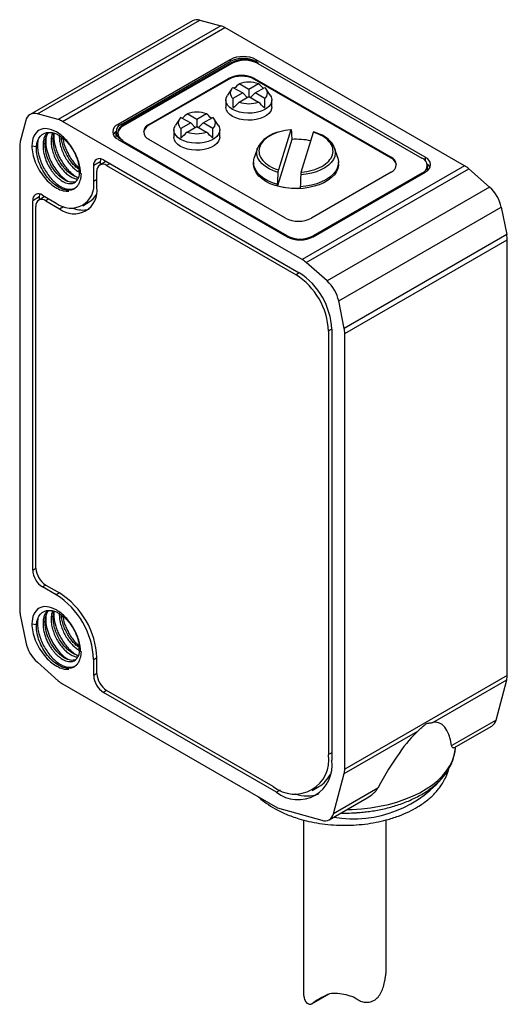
# Model space of a CAD drawing. Header units: millimetres. Extents: x 7 to 546, y 7 to 419.
# Tile 4 of 6: x 231 to 252, y 145 to 188. Entities that reach past the tile are written whole.
import ezdxf

# ---------------------------------------------------------------- set-up
doc = ezdxf.new("R2010")
doc.units = ezdxf.units.MM

msp = doc.modelspace()

# ---------------------------------------------------------------- linework, layer by layer
for p, q in [((238.636, 187.501), (231.565, 183.419)), ((231.885, 183.447), (238.956, 187.529)), ((238.956, 187.529), (239.868, 187.28)), ((239.868, 187.28), (232.797, 183.198)), ((232.977, 183.121), (240.048, 187.203)), ((250.471, 181.186), (240.048, 187.203)), ((240.274, 185.807), (235.395, 182.99)), ((235.537, 182.99), (240.274, 185.725)), ((240.274, 185.807), (240.274, 185.725)), ((248.76, 181.562), (241.406, 185.807)), ((241.406, 185.807), (241.406, 185.725)), ((241.406, 185.725), (241.476, 185.684)), ((240.345, 185.684), (235.607, 182.949)), ((240.345, 185.644), (235.607, 182.909)), ((240.345, 185.644), (240.345, 185.684)), ((241.476, 185.684), (241.476, 185.644)), ((241.476, 185.644), (248.618, 181.521)), ((236.739, 182.99), (240.204, 184.99)), ((240.204, 184.95), (236.739, 182.949)), ((240.204, 184.95), (240.204, 184.99)), ((241.335, 184.99), (247.275, 181.562)), ((241.335, 184.95), (241.335, 184.99)), ((247.275, 181.521), (241.335, 184.95)), ((240.331, 184.525), (240.154, 184.258)), ((240.396, 184.602), (240.819, 184.358)), ((241.087, 184.513), (240.665, 184.757)), ((241.51, 184.757), (241.087, 184.513)), ((241.087, 184.513), (241.087, 184.203)), ((241.356, 184.358), (241.779, 184.602)), ((242.021, 184.258), (241.844, 184.525)), ((240.087, 184.052), (240.087, 183.745)), ((240.819, 184.358), (240.396, 184.114)), ((240.665, 183.959), (241.087, 184.203)), ((240.819, 184.358), (241.015, 184.161)), ((241.087, 184.203), (241.51, 183.959)), ((241.356, 184.358), (241.16, 184.161)), ((241.779, 184.114), (241.356, 184.358)), ((242.087, 183.745), (242.087, 184.052)), ((231.381, 183.156), (231.141, 182.242)), ((232.797, 183.198), (231.885, 183.447)), ((238.068, 183.219), (237.891, 182.952)), ((238.134, 183.295), (238.556, 183.052)), ((238.825, 183.207), (238.402, 183.451)), ((239.247, 183.451), (238.825, 183.207)), ((238.825, 183.207), (238.825, 182.896)), ((239.093, 183.052), (239.516, 183.295)), ((239.758, 182.952), (239.581, 183.219)), ((243.4, 177.104), (232.977, 183.121)), ((235.395, 182.99), (235.395, 182.88)), ((235.607, 182.909), (235.607, 182.949)), ((236.739, 182.99), (236.739, 182.949)), ((237.825, 182.745), (237.825, 182.439)), ((238.556, 183.052), (238.134, 182.808)), ((238.402, 182.653), (238.825, 182.896)), ((238.556, 183.052), (238.752, 182.855)), ((238.825, 182.896), (239.247, 182.653)), ((239.093, 183.052), (238.897, 182.855)), ((239.516, 182.808), (239.093, 183.052)), ((239.825, 182.439), (239.825, 182.745)), ((242.912, 182.749), (242.379, 181.005)), ((232.578, 182.384), (232.485, 182.331)), ((235.302, 182.664), (235.302, 182.419)), ((235.303, 182.401), (235.302, 182.419)), ((235.395, 182.337), (242.749, 178.092)), ((235.607, 182.296), (235.537, 182.337)), ((235.537, 182.255), (235.537, 182.337)), ((235.607, 182.255), (235.607, 182.296)), ((242.678, 178.908), (236.739, 182.337)), ((242.955, 182.334), (242.336, 180.309)), ((242.955, 182.4), (242.955, 182.334)), ((243.364, 180.905), (243.897, 182.648)), ((231.117, 182.047), (231.117, 161.846)), ((231.648, 182.051), (231.849, 182.022)), ((232.132, 182.126), (232.224, 182.18)), ((242.749, 178.133), (235.607, 182.255)), ((241.46, 181.953), (241.322, 181.539)), ((244.955, 181.539), (244.816, 181.953)), ((234.759, 181.439), (243.28, 176.52)), ((247.275, 181.521), (247.275, 181.562)), ((248.76, 181.562), (248.76, 181.41)), ((233.761, 180.844), (233.696, 180.995)), ((234.617, 181.357), (234.335, 181.194)), ((234.335, 180.5), (234.335, 181.194)), ((234.866, 181.377), (234.6, 181.224)), ((234.617, 181.357), (234.617, 181.234)), ((235.042, 181.276), (234.9, 181.194)), ((234.9, 181.194), (243.138, 176.438)), ((241.288, 181.337), (241.288, 181.255)), ((250.471, 181.186), (243.4, 177.104)), ((243.58, 176.973), (250.651, 181.055)), ((244.988, 181.255), (244.988, 181.337)), ((248.852, 180.99), (248.852, 181.194)), ((248.852, 180.99), (248.852, 180.972)), ((250.651, 181.055), (251.563, 180.251)), ((234.476, 180.582), (234.335, 180.5)), ((234.476, 180.255), (234.476, 180.949)), ((247.275, 180.908), (243.81, 178.908)), ((243.881, 178.092), (248.76, 180.908)), ((248.618, 180.868), (243.881, 178.133)), ((248.618, 180.827), (248.618, 180.868)), ((242.336, 180.309), (242.336, 180.375)), ((243.321, 180.274), (243.321, 180.209)), ((251.563, 180.251), (244.492, 176.169)), ((231.966, 179.826), (231.683, 179.663)), ((232.214, 179.846), (231.949, 179.692)), ((231.966, 179.826), (231.966, 179.702)), ((232.107, 179.908), (232.708, 179.561)), ((232.39, 179.744), (232.249, 179.663)), ((231.683, 163.577), (231.683, 179.663)), ((231.824, 163.658), (231.824, 179.418)), ((232.249, 179.663), (232.85, 179.316)), ((232.85, 179.316), (233.022, 179.415)), ((233.858, 179.447), (234.141, 179.61)), ((244.996, 175.297), (252.067, 179.379)), ((252.067, 179.379), (252.307, 178.186)), ((242.749, 178.092), (242.749, 178.133)), ((243.881, 178.092), (243.881, 178.133)), ((252.307, 178.186), (245.236, 174.104)), ((245.259, 173.883), (252.33, 177.965)), ((252.33, 158.988), (252.33, 177.965)), ((244.492, 176.169), (243.58, 176.973)), ((243.28, 176.52), (243.138, 176.438)), ((245.236, 174.104), (244.996, 175.297)), ((244.694, 174.071), (244.552, 173.989)), ((244.552, 173.989), (244.552, 155.535)), ((244.694, 174.071), (244.694, 155.29)), ((245.259, 154.906), (245.259, 173.883)), ((231.683, 163.577), (231.824, 163.658)), ((232.249, 162.924), (232.107, 162.842)), ((232.708, 162.495), (232.107, 162.842)), ((232.249, 162.924), (232.85, 162.577)), ((232.85, 162.577), (232.708, 162.495)), ((231.141, 161.624), (231.381, 160.432)), ((232.132, 161.305), (232.224, 161.358)), ((232.578, 161.562), (232.485, 161.509)), ((231.648, 161.229), (231.849, 161.2)), ((233.761, 160.022), (233.696, 160.173)), ((231.885, 159.56), (232.797, 158.756)), ((234.335, 159.678), (234.476, 159.76)), ((234.335, 158.984), (234.335, 159.678)), ((234.476, 159.066), (234.476, 159.76)), ((234.476, 159.066), (234.335, 158.984)), ((252.33, 158.988), (245.259, 154.906)), ((249.098, 156.939), (252.307, 158.792)), ((251.84, 157.044), (252.307, 158.792)), ((232.977, 158.625), (242.339, 153.22)), ((234.9, 158.331), (234.759, 158.249)), ((242.148, 154.147), (234.9, 158.331)), ((242.29, 153.902), (234.759, 158.249)), ((251.84, 157.044), (249.911, 155.93)), ((245.235, 154.709), (248.444, 156.562)), ((250.01, 155.833), (251.657, 156.783)), ((250.076, 155.832), (250.078, 155.872)), ((244.694, 155.617), (244.552, 155.535)), ((244.769, 152.962), (245.235, 154.709)), ((242.45, 153.994), (242.29, 153.902)), ((243.848, 153.978), (244.131, 154.142)), ((246.698, 154.076), (244.769, 152.962)), ((244.586, 152.701), (246.232, 153.652)), ((242.339, 153.22), (244.26, 152.675)), ((243.459, 152.694), (243.459, 145.225)), ((247.059, 146.127), (247.059, 152.69)), ((243.825, 144.686), (244.58, 145.122)), ((244.31, 144.976), (243.885, 144.73)), ((244.418, 145.038), (244.52, 145.097))]:
    msp.add_line(p, q)
at = {"flags": 128}
for points in [[(242.021, 184.258), (242.061, 184.184), (242.086, 184.078), (242.078, 183.972), (242.036, 183.868), (241.961, 183.771), (241.857, 183.683), (241.726, 183.607), (241.574, 183.547), (241.405, 183.504), (241.226, 183.48), (241.041, 183.475), (240.859, 183.49), (240.684, 183.523), (240.522, 183.575), (240.38, 183.643), (240.262, 183.725), (240.173, 183.818), (240.114, 183.919), (240.089, 184.025), (240.097, 184.131), (240.139, 184.235), (240.154, 184.258)], [(242.087, 183.745), (242.078, 183.666), (242.036, 183.562), (241.961, 183.464), (241.857, 183.377), (241.726, 183.301), (241.574, 183.241), (241.405, 183.198), (241.226, 183.174), (241.041, 183.169), (240.859, 183.183), (240.684, 183.217), (240.522, 183.269), (240.38, 183.337), (240.262, 183.419), (240.173, 183.512), (240.114, 183.613), (240.089, 183.719), (240.087, 183.745)], [(239.758, 182.952), (239.798, 182.878), (239.824, 182.772), (239.815, 182.666), (239.773, 182.562), (239.698, 182.464), (239.594, 182.377), (239.464, 182.301), (239.311, 182.241), (239.143, 182.198), (238.963, 182.174), (238.779, 182.169), (238.596, 182.183), (238.421, 182.217), (238.26, 182.269), (238.118, 182.337), (238, 182.419), (237.91, 182.512), (237.851, 182.613), (237.826, 182.719), (237.834, 182.825), (237.877, 182.929), (237.891, 182.952)], [(239.825, 182.439), (239.815, 182.359), (239.773, 182.256), (239.698, 182.158), (239.594, 182.07), (239.464, 181.995), (239.311, 181.935), (239.143, 181.892), (238.963, 181.867), (238.779, 181.862), (238.596, 181.877), (238.421, 181.911), (238.26, 181.963), (238.118, 182.031), (238, 182.113), (237.91, 182.206), (237.851, 182.307), (237.826, 182.412), (237.825, 182.439)], [(242.362, 180.887), (242.155, 180.959), (241.967, 181.048), (241.804, 181.15), (241.666, 181.265), (241.558, 181.39), (241.482, 181.522), (241.439, 181.66), (241.43, 181.799), (241.455, 181.938), (241.46, 181.953)], [(244.816, 181.953), (244.837, 181.873), (244.846, 181.734), (244.821, 181.595), (244.763, 181.46), (244.671, 181.33), (244.549, 181.21), (244.399, 181.101), (244.224, 181.005), (244.027, 180.924), (243.812, 180.86), (243.584, 180.814), (243.347, 180.787)], [(234.636, 181.489), (234.626, 181.448), (234.617, 181.357)], [(242.336, 180.375), (242.117, 180.446), (241.916, 180.535), (241.739, 180.638), (241.587, 180.755), (241.464, 180.882), (241.373, 181.018), (241.314, 181.16), (241.289, 181.305), (241.299, 181.45), (241.322, 181.539)], [(244.955, 181.539), (244.962, 181.514), (244.987, 181.369), (244.978, 181.224), (244.934, 181.08), (244.857, 180.942), (244.747, 180.81), (244.608, 180.689), (244.442, 180.579), (244.251, 180.484), (244.039, 180.404), (243.811, 180.342), (243.57, 180.299), (243.321, 180.274)], [(244.988, 181.255), (244.987, 181.219), (244.961, 181.074), (244.901, 180.932), (244.809, 180.797), (244.685, 180.67), (244.532, 180.553), (244.354, 180.45), (244.153, 180.362), (243.933, 180.291), (243.698, 180.237), (243.452, 180.203), (243.201, 180.188), (242.949, 180.193), (242.7, 180.218), (242.459, 180.262), (242.231, 180.324), (242.02, 180.404), (241.83, 180.5), (241.664, 180.61), (241.526, 180.732), (241.417, 180.864), (241.341, 181.002), (241.298, 181.146), (241.288, 181.255)], [(231.984, 179.958), (231.974, 179.917), (231.966, 179.826)], [(245.355, 153.145), (245.579, 153.151), (245.984, 153.176), (246.384, 153.222), (246.776, 153.286), (247.157, 153.37), (247.525, 153.471), (247.876, 153.591), (248.209, 153.727), (248.52, 153.878), (248.808, 154.045), (249.071, 154.224), (249.307, 154.416), (249.513, 154.619), (249.69, 154.831), (249.834, 155.051), (249.946, 155.278), (250.024, 155.509), (250.068, 155.742), (250.076, 155.832)]]:
    msp.add_lwpolyline(points, dxfattribs=at)
for centre, radius, start, end in [((238.828, 187.136), 0.413, 72.0774, 117.7765), ((239.659, 186.542), 0.768, 59.5092, 74.1814), ((240.84, 184.715), 1.23, 62.6097, 117.3903), ((240.84, 184.633), 1.23, 62.6097, 117.3903), ((240.911, 184.593), 1.23, 62.6097, 117.3903), ((240.911, 184.552), 1.23, 62.6097, 117.3903), ((240.769, 183.899), 1.23, 62.6097, 117.3903), ((240.769, 183.858), 1.23, 62.6097, 117.3903), ((240.594, 184.358), 0.314, 128.9933, 231.0067), ((241.087, 183.503), 1.323, 71.3858, 108.6142), ((241.581, 184.358), 0.314, 308.9933, 51.0067), ((241.087, 185.213), 1.323, 251.3858, 288.6142), ((231.758, 183.085), 0.384, 70.7392, 169.2715), ((232.588, 182.459), 0.768, 59.5092, 74.1814), ((238.331, 183.052), 0.314, 128.9933, 231.0067), ((238.825, 182.196), 1.323, 71.3858, 108.6142), ((239.318, 183.052), 0.314, 308.9933, 51.0067), ((235.519, 182.664), 0.349, 110.7834, 249.2166), ((235.661, 182.664), 0.349, 110.7834, 249.2166), ((235.779, 182.536), 0.411, 114.703, 170.6238), ((235.731, 182.623), 0.349, 110.7834, 249.2166), ((236.91, 182.576), 0.411, 114.703, 170.6238), ((236.863, 182.664), 0.349, 110.7834, 249.2166), ((235.578, 182.343), 0.437, 129.1253, 152.958), ((238.825, 183.907), 1.323, 251.3858, 288.6142), ((242.672, 181.318), 1.369, 99.8574, 152.343), ((243.139, 179.215), 3.125, 78.1186, 93.3707), ((231.885, 182.054), 0.768, 165.8238, 180.4933), ((244.081, 181.695), 0.779, 19.3562, 45.9888), ((234.593, 181.236), 0.262, 50.7967, 189.214), ((247.151, 181.235), 0.349, 290.7834, 69.2166), ((247.103, 181.148), 0.411, 9.3762, 65.297), ((248.494, 181.194), 0.349, 290.7834, 69.2166), ((248.636, 181.235), 0.349, 290.7834, 69.2166), ((234.735, 180.991), 0.262, 50.7967, 189.214), ((248.573, 180.912), 0.441, 27.1114, 51.9518), ((249.902, 180.215), 1.126, 48.3062, 59.6662), ((233.34, 180.345), 1.007, 231.1474, 8.8634), ((233.481, 180.1), 1.007, 231.1471, 8.8636), ((243.135, 183.267), 3.064, 254.8912, 273.4844), ((250.463, 179.034), 1.641, 12.1276, 47.8724), ((231.942, 179.705), 0.262, 50.7967, 189.214), ((232.083, 179.46), 0.262, 50.7967, 189.214), ((233.709, 180.336), 0.845, 300.7274, 331.0445), ((233.84, 180.338), 1.079, 247.6769, 285.7298), ((243.244, 180), 1.23, 242.6097, 297.3903), ((243.315, 179.224), 1.23, 242.6097, 297.3903), ((243.315, 179.184), 1.23, 242.6097, 297.3903), ((251.205, 177.958), 1.126, 0.3364, 11.6948), ((242.831, 176.132), 1.126, 48.3062, 59.6662), ((241.482, 173.849), 3.074, 2.6055, 57.3945), ((241.623, 173.931), 3.074, 2.6055, 57.3945), ((243.392, 174.952), 1.641, 12.1276, 47.8724), ((244.134, 173.876), 1.126, 0.3364, 11.6948), ((232.604, 163.619), 0.922, 182.6055, 237.3945), ((232.746, 163.7), 0.922, 182.6055, 237.3945), ((230.955, 159.605), 3.525, 2.5202, 57.4798), ((230.813, 159.523), 3.525, 2.5201, 57.4799), ((232.243, 161.852), 1.126, 180.3364, 191.6948), ((232.985, 160.777), 1.641, 192.1276, 227.8724), ((233.545, 159.596), 1.126, 228.3062, 239.6662), ((235.256, 159.026), 0.922, 182.6055, 237.3945), ((235.397, 159.108), 0.922, 182.6055, 237.3945), ((251.565, 158.982), 0.766, 345.616, 0.5075), ((251.437, 157.132), 0.412, 302.158, 347.6942), ((243.082, 155.305), 1.488, 231.1301, 8.8806), ((243.223, 155.06), 1.488, 231.1301, 8.8806), ((244.494, 154.9), 0.766, 345.616, 0.5075), ((243.473, 155.238), 1.279, 300.9874, 334.9765), ((245.626, 157.862), 5.121, 260.4585, 322.6869), ((243.618, 155.232), 1.496, 250.4504, 289.8299), ((244.392, 153.036), 0.384, 249.9239, 348.8894)]:
    msp.add_arc(centre, radius, start, end)
for centre, major_axis, ratio, start_param, end_param in [((238.392, 177.126), (3.015, 7.934), 0.195473, 0.361135, 0.437856), ((243.783, 177.126), (-3.015, 7.934), 0.195473, 5.84533, 5.92205), ((243.783, 177.126), (-3.015, 7.934), 0.195473, 0.424344, 0.526538), ((238.392, 177.126), (3.015, 7.934), 0.195473, 5.756647, 5.858842), ((238.392, 180.238), (3.347, 4.436), 0.122818, 0.674801, 0.776996), ((243.783, 180.238), (-3.347, 4.436), 0.122818, 5.50619, 5.608384), ((236.129, 175.82), (3.015, 7.934), 0.195473, 0.361135, 0.436554), ((241.52, 175.82), (-3.015, 7.934), 0.195473, 5.84533, 5.92205), ((241.52, 175.82), (-3.015, 7.934), 0.195473, 0.424344, 0.526538), ((236.129, 175.82), (3.015, 7.934), 0.195473, 5.756647, 5.858842), ((236.129, 178.932), (3.347, 4.436), 0.122818, 0.674801, 0.776996), ((241.52, 178.932), (-3.347, 4.436), 0.122818, 5.50619, 5.608384), ((245.798, 145.62), (3.545, 11.306), 0.19853, 5.918287, 6.384533), ((245.798, 145.62), (3.545, 11.306), 0.19853, 0.323998, 0.790244)]:
    msp.add_ellipse(centre, major_axis=major_axis, ratio=ratio, start_param=start_param, end_param=end_param)
for points, knots in [([(233.765, 180.835), (233.765, 180.993), (233.738, 181.168), (233.633, 181.523), (233.555, 181.702), (233.36, 182.04), (233.243, 182.198), (232.988, 182.468), (232.849, 182.58), (232.573, 182.74), (232.434, 182.788), (232.177, 182.814), (232.06, 182.792), (231.863, 182.68), (231.784, 182.59), (231.676, 182.355), (231.648, 182.211), (231.648, 182.051)], [0, 0, 0, 0, 0.125, 0.125, 0.25, 0.25, 0.375, 0.375, 0.5, 0.5, 0.625, 0.625, 0.75, 0.75, 0.875, 0.875, 1, 1, 1, 1]), ([(242.912, 182.749), (242.575, 182.721), (242.262, 182.633), (241.773, 182.36), (241.609, 182.182), (241.491, 181.795), (241.539, 181.596), (241.837, 181.243), (242.079, 181.098), (242.379, 181.005)], [0, 0, 0, 0, 0.25, 0.25, 0.5, 0.5, 0.75, 0.75, 1, 1, 1, 1]), ([(242.912, 182.749), (242.914, 182.756), (242.916, 182.761), (242.918, 182.764), (242.92, 182.767), (242.922, 182.769), (242.924, 182.768), (242.925, 182.767), (242.927, 182.764), (242.928, 182.759), (242.928, 182.756), (242.929, 182.751), (242.929, 182.746)], [0, 0, 0, 0, 0.0000365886, 0.0000365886, 0.0000365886, 0.000073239, 0.000073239, 0.000073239, 0.0001088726, 0.0001088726, 0.0001088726, 0.0001340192, 0.0001340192, 0.0001340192, 0.0001340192]), ([(231.849, 182.022), (231.863, 182.212), (231.921, 182.37), (232.11, 182.584), (232.24, 182.64), (232.386, 182.64)], [0, 0, 0, 0, 0.5, 0.5, 1, 1, 1, 1]), ([(231.909, 182.293), (231.902, 182.244), (231.883, 182.12), (231.898, 181.894), (231.947, 181.629), (232.035, 181.361), (232.154, 181.099), (232.302, 180.854), (232.472, 180.635), (232.656, 180.45), (232.811, 180.333), (232.929, 180.264), (233.008, 180.226), (233.126, 180.181), (233.27, 180.154), (233.419, 180.17), (233.521, 180.213), (233.584, 180.255), (233.61, 180.284), (233.618, 180.293)], [0, 0, 0, 0, 0.048436, 0.123133, 0.197824, 0.27252, 0.347213, 0.421906, 0.496601, 0.571293, 0.64599, 0.678518, 0.709668, 0.73944, 0.820321, 0.888821, 0.944921, 0.982309, 1, 1, 1, 1]), ([(232.313, 182.625), (232.28, 182.583), (232.215, 182.497), (232.153, 182.327), (232.139, 182.193), (232.132, 182.126)], [0, 0, 0, 0, 0.3309277, 0.6654638, 1, 1, 1, 1]), ([(232.224, 182.18), (232.231, 182.247), (232.246, 182.38), (232.3, 182.535), (232.355, 182.608), (232.378, 182.638)], [0, 0, 0, 0, 0.371242, 0.742484, 1, 1, 1, 1]), ([(232.252, 182.373), (232.25, 182.28), (232.245, 182.077), (232.325, 181.736), (232.458, 181.395), (232.632, 181.089), (232.827, 180.836), (233.023, 180.639), (233.152, 180.553), (233.211, 180.514)], [0, 0, 0, 0, 0.140831, 0.305312, 0.462161, 0.611413, 0.753038, 0.887037, 1, 1, 1, 1]), ([(232.386, 182.64), (232.41, 182.641), (232.456, 182.642), (232.529, 182.632), (232.601, 182.615), (232.673, 182.59), (232.744, 182.559), (232.902, 182.475), (233.114, 182.306), (233.317, 182.059), (233.44, 181.866), (233.527, 181.705), (233.601, 181.533), (233.659, 181.354), (233.7, 181.171), (233.707, 181.056), (233.71, 180.997)], [0, 0, 0, 0, 0.043524, 0.085902, 0.127134, 0.16722, 0.20616, 0.243954, 0.425304, 0.550569, 0.619315, 0.689378, 0.762478, 0.838615, 0.917789, 1, 1, 1, 1]), ([(232.547, 182.62), (232.535, 182.59), (232.5, 182.505), (232.491, 182.399), (232.485, 182.331)], [0, 0, 0, 0, 0.3571708, 1, 1, 1, 1]), ([(232.485, 182.331), (232.485, 182.26), (232.484, 182.118), (232.526, 181.889), (232.596, 181.658), (232.696, 181.432), (232.82, 181.22), (232.963, 181.029), (233.118, 180.868), (233.281, 180.742), (233.443, 180.657), (233.569, 180.615), (233.633, 180.618), (233.651, 180.618)], [0, 0, 0, 0, 0.096346, 0.192692, 0.289037, 0.385383, 0.481729, 0.578075, 0.674421, 0.770767, 0.867112, 0.963458, 1, 1, 1, 1]), ([(233.681, 180.674), (233.632, 180.685), (233.533, 180.708), (233.373, 180.796), (233.211, 180.921), (233.055, 181.083), (232.912, 181.273), (232.788, 181.485), (232.689, 181.711), (232.618, 181.942), (232.576, 182.171), (232.577, 182.313), (232.578, 182.384)], [0, 0, 0, 0, 0.0949342, 0.195497, 0.2960599, 0.3966228, 0.4971857, 0.5977485, 0.6983114, 0.7988743, 0.8994371, 1, 1, 1, 1]), ([(232.578, 182.384), (232.582, 182.453), (232.587, 182.533), (232.612, 182.598), (232.615, 182.607)], [0, 0, 0, 0, 0.862206, 1, 1, 1, 1]), ([(232.608, 182.586), (232.604, 182.505), (232.594, 182.307), (232.66, 182.013), (232.753, 181.747), (232.845, 181.544), (232.956, 181.348), (233.085, 181.161), (233.228, 180.991), (233.384, 180.844), (233.511, 180.744), (233.584, 180.706), (233.603, 180.696)], [0, 0, 0, 0, 0.119936, 0.294224, 0.384388, 0.476397, 0.570262, 0.665992, 0.763559, 0.862997, 0.964282, 1, 1, 1, 1]), ([(232.839, 182.535), (232.839, 182.464), (232.838, 182.322), (232.879, 182.093), (232.95, 181.862), (233.05, 181.636), (233.173, 181.424), (233.316, 181.233), (233.472, 181.074), (233.609, 180.963), (233.69, 180.922), (233.718, 180.908)], [0, 0, 0, 0, 0.117384, 0.234769, 0.352153, 0.469538, 0.586922, 0.704306, 0.821691, 0.939075, 1, 1, 1, 1]), ([(233.692, 181.033), (233.65, 181.064), (233.553, 181.135), (233.408, 181.288), (233.266, 181.477), (233.142, 181.689), (233.042, 181.915), (232.973, 182.146), (232.937, 182.321), (232.936, 182.412), (232.935, 182.432)], [0, 0, 0, 0, 0.111226, 0.252867, 0.394508, 0.536149, 0.67779, 0.819431, 0.961072, 1, 1, 1, 1]), ([(232.985, 182.395), (233.008, 182.284), (233.045, 182.106), (233.145, 181.861), (233.243, 181.664), (233.36, 181.474), (233.492, 181.299), (233.602, 181.173), (233.669, 181.116), (233.685, 181.102)], [0, 0, 0, 0, 0.231494, 0.370325, 0.511975, 0.656398, 0.803631, 0.953666, 1, 1, 1, 1]), ([(243.364, 180.905), (243.701, 180.933), (244.014, 181.021), (244.503, 181.294), (244.667, 181.472), (244.785, 181.859), (244.737, 182.058), (244.439, 182.411), (244.197, 182.556), (243.897, 182.648)], [0, 0, 0, 0, 0.25, 0.25, 0.5, 0.5, 0.75, 0.75, 1, 1, 1, 1]), ([(243.91, 182.664), (243.909, 182.666), (243.907, 182.67), (243.903, 182.665), (243.899, 182.654), (243.897, 182.648)], [0, 0, 0, 0, 0.223943, 0.615446, 1, 1, 1, 1]), ([(244.669, 182.205), (244.612, 182.267), (244.491, 182.398), (244.227, 182.557), (244.01, 182.631), (243.907, 182.665)], [0, 0, 0, 0, 0.319417, 0.677787, 1, 1, 1, 1]), ([(231.648, 182.051), (231.648, 181.835), (231.7, 181.59), (231.89, 181.11), (232.028, 180.874), (232.354, 180.476), (232.542, 180.314), (232.915, 180.108), (233.1, 180.064), (233.259, 180.084)], [0, 0, 0, 0, 0.25, 0.25, 0.5, 0.5, 0.75, 0.75, 1, 1, 1, 1]), ([(233.26, 180.114), (233.105, 180.109), (232.928, 180.168), (232.581, 180.392), (232.412, 180.558), (232.128, 180.947), (232.013, 181.171), (231.867, 181.614), (231.836, 181.834), (231.849, 182.022)], [0, 0, 0, 0, 0.25, 0.25, 0.5, 0.5, 0.75, 0.75, 1, 1, 1, 1]), ([(232.132, 182.126), (232.131, 182.093), (232.129, 182.028), (232.135, 181.926), (232.148, 181.825), (232.167, 181.725), (232.191, 181.626), (232.22, 181.53), (232.253, 181.437), (232.29, 181.348), (232.329, 181.262), (232.371, 181.181), (232.415, 181.105), (232.459, 181.033), (232.505, 180.966), (232.551, 180.904), (232.596, 180.847), (232.642, 180.794), (232.686, 180.746), (232.73, 180.703), (232.772, 180.664), (232.813, 180.628), (232.853, 180.597), (232.891, 180.569), (232.999, 180.495), (233.185, 180.409), (233.457, 180.398), (233.641, 180.544), (233.71, 180.754), (233.727, 180.891), (233.725, 180.965), (233.725, 181)], [0, 0, 0, 0, 0.029688, 0.05866, 0.086915, 0.114447, 0.141258, 0.167353, 0.192731, 0.21739, 0.241327, 0.264543, 0.287041, 0.308822, 0.329884, 0.350226, 0.369847, 0.388746, 0.406927, 0.424389, 0.441133, 0.457158, 0.472463, 0.487046, 0.500909, 0.598279, 0.700481, 0.849397, 0.924404, 0.964914, 1, 1, 1, 1]), ([(233.544, 180.488), (233.476, 180.474), (233.334, 180.444), (233.069, 180.55), (232.798, 180.761), (232.55, 181.066), (232.357, 181.43), (232.233, 181.82), (232.227, 182.06), (232.224, 182.18)], [0, 0, 0, 0, 0.13581, 0.279841, 0.423873, 0.567905, 0.711937, 0.855968, 1, 1, 1, 1]), ([(244.816, 181.954), (244.787, 182.033), (244.756, 182.122), (244.677, 182.197), (244.669, 182.205)], [0, 0, 0, 0, 0.898535, 1, 1, 1, 1]), ([(242.362, 180.887), (242.362, 180.898), (242.363, 180.909), (242.364, 180.92), (242.365, 180.931), (242.367, 180.942), (242.368, 180.953), (242.37, 180.963), (242.372, 180.973), (242.374, 180.982), (242.376, 180.991), (242.378, 180.999), (242.379, 181.005)], [0, 0, 0, 0, 0.0000332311, 0.0000332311, 0.0000332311, 0.0000663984, 0.0000663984, 0.0000663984, 0.0001005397, 0.0001005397, 0.0001005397, 0.0001340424, 0.0001340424, 0.0001340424, 0.0001340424]), ([(233.787, 180.845), (233.786, 180.83), (233.786, 180.801), (233.78, 180.745), (233.767, 180.653), (233.741, 180.546), (233.698, 180.422), (233.636, 180.311), (233.548, 180.217), (233.453, 180.157), (233.357, 180.123), (233.291, 180.117), (233.26, 180.114)], [0, 0, 0, 0, 0.03269, 0.063861, 0.127234, 0.252929, 0.350796, 0.503376, 0.648832, 0.780013, 0.897039, 1, 1, 1, 1]), ([(243.364, 180.905), (243.362, 180.898), (243.36, 180.89), (243.358, 180.88), (243.356, 180.87), (243.354, 180.859), (243.352, 180.847), (243.351, 180.836), (243.349, 180.824), (243.348, 180.812), (243.348, 180.803), (243.347, 180.795), (243.347, 180.787)], [0, 0, 0, 0, 0.0000365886, 0.0000365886, 0.0000365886, 0.000073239, 0.000073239, 0.000073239, 0.0001088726, 0.0001088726, 0.0001088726, 0.0001340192, 0.0001340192, 0.0001340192, 0.0001340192]), ([(233.765, 160.013), (233.765, 160.172), (233.738, 160.346), (233.633, 160.701), (233.555, 160.881), (233.36, 161.219), (233.243, 161.377), (232.988, 161.646), (232.849, 161.758), (232.573, 161.918), (232.434, 161.967), (232.177, 161.993), (232.06, 161.97), (231.863, 161.858), (231.784, 161.768), (231.676, 161.534), (231.648, 161.39), (231.648, 161.229)], [0, 0, 0, 0, 0.125, 0.125, 0.25, 0.25, 0.375, 0.375, 0.5, 0.5, 0.625, 0.625, 0.75, 0.75, 0.875, 0.875, 1, 1, 1, 1]), ([(231.849, 161.2), (231.863, 161.39), (231.921, 161.548), (232.11, 161.762), (232.24, 161.818), (232.386, 161.818)], [0, 0, 0, 0, 0.5, 0.5, 1, 1, 1, 1]), ([(232.313, 161.803), (232.28, 161.761), (232.215, 161.676), (232.153, 161.505), (232.139, 161.372), (232.132, 161.305)], [0, 0, 0, 0, 0.330928, 0.665464, 1, 1, 1, 1]), ([(232.224, 161.358), (232.231, 161.425), (232.246, 161.558), (232.3, 161.713), (232.355, 161.787), (232.378, 161.817)], [0, 0, 0, 0, 0.371242, 0.742484, 1, 1, 1, 1]), ([(232.386, 161.818), (232.41, 161.819), (232.456, 161.82), (232.529, 161.81), (232.601, 161.793), (232.673, 161.768), (232.744, 161.737), (232.902, 161.653), (233.114, 161.484), (233.317, 161.237), (233.44, 161.044), (233.527, 160.883), (233.601, 160.711), (233.659, 160.532), (233.7, 160.349), (233.707, 160.234), (233.71, 160.175)], [0, 0, 0, 0, 0.043524, 0.085902, 0.127134, 0.16722, 0.20616, 0.243954, 0.425304, 0.550569, 0.619315, 0.689378, 0.762478, 0.838615, 0.917789, 1, 1, 1, 1]), ([(232.547, 161.798), (232.535, 161.768), (232.5, 161.683), (232.491, 161.577), (232.485, 161.509)], [0, 0, 0, 0, 0.357171, 1, 1, 1, 1]), ([(232.578, 161.562), (232.582, 161.631), (232.587, 161.711), (232.612, 161.776), (232.615, 161.785)], [0, 0, 0, 0, 0.8622062, 1, 1, 1, 1]), ([(232.608, 161.764), (232.604, 161.683), (232.594, 161.485), (232.66, 161.191), (232.753, 160.925), (232.845, 160.723), (232.956, 160.526), (233.085, 160.34), (233.228, 160.169), (233.384, 160.022), (233.511, 159.922), (233.584, 159.884), (233.603, 159.874)], [0, 0, 0, 0, 0.1199358, 0.2942235, 0.3843885, 0.4763971, 0.5702617, 0.665992, 0.7635594, 0.8629973, 0.964282, 1, 1, 1, 1]), ([(232.839, 161.713), (232.839, 161.642), (232.838, 161.5), (232.879, 161.271), (232.95, 161.04), (233.05, 160.814), (233.173, 160.602), (233.316, 160.411), (233.472, 160.252), (233.609, 160.141), (233.69, 160.1), (233.718, 160.086)], [0, 0, 0, 0, 0.117384, 0.234769, 0.352153, 0.469538, 0.586922, 0.704306, 0.821691, 0.939075, 1, 1, 1, 1]), ([(231.909, 161.471), (231.902, 161.422), (231.883, 161.299), (231.898, 161.072), (231.947, 160.808), (232.035, 160.539), (232.154, 160.277), (232.302, 160.032), (232.472, 159.813), (232.656, 159.628), (232.811, 159.511), (232.929, 159.442), (233.008, 159.404), (233.126, 159.36), (233.27, 159.332), (233.419, 159.348), (233.521, 159.391), (233.584, 159.434), (233.61, 159.462), (233.618, 159.471)], [0, 0, 0, 0, 0.0484362, 0.1231328, 0.1978245, 0.2725195, 0.3472129, 0.4219063, 0.4966013, 0.571293, 0.6459895, 0.6785178, 0.7096681, 0.7394398, 0.8203215, 0.8888214, 0.9449215, 0.9823087, 1, 1, 1, 1]), ([(232.132, 161.305), (232.131, 161.272), (232.129, 161.206), (232.135, 161.105), (232.148, 161.003), (232.167, 160.903), (232.191, 160.804), (232.22, 160.708), (232.253, 160.615), (232.29, 160.526), (232.329, 160.44), (232.371, 160.359), (232.415, 160.283), (232.459, 160.211), (232.505, 160.144), (232.551, 160.082), (232.596, 160.025), (232.642, 159.973), (232.686, 159.925), (232.73, 159.881), (232.772, 159.842), (232.813, 159.807), (232.853, 159.775), (232.891, 159.747), (232.999, 159.673), (233.185, 159.587), (233.457, 159.576), (233.641, 159.722), (233.71, 159.932), (233.727, 160.069), (233.725, 160.144), (233.725, 160.178)], [0, 0, 0, 0, 0.029688, 0.05866, 0.086915, 0.114447, 0.141258, 0.167353, 0.192731, 0.21739, 0.241327, 0.264543, 0.287041, 0.308822, 0.329884, 0.350226, 0.369847, 0.388746, 0.406927, 0.424389, 0.441133, 0.457158, 0.472463, 0.487046, 0.500909, 0.598279, 0.700481, 0.849397, 0.924404, 0.964914, 1, 1, 1, 1]), ([(233.544, 159.666), (233.476, 159.652), (233.334, 159.622), (233.069, 159.728), (232.798, 159.939), (232.55, 160.244), (232.357, 160.608), (232.233, 160.999), (232.227, 161.238), (232.224, 161.358)], [0, 0, 0, 0, 0.13581, 0.279841, 0.423873, 0.567905, 0.711937, 0.855968, 1, 1, 1, 1]), ([(232.252, 161.551), (232.25, 161.458), (232.245, 161.255), (232.325, 160.914), (232.458, 160.573), (232.632, 160.268), (232.827, 160.014), (233.023, 159.817), (233.152, 159.731), (233.211, 159.692)], [0, 0, 0, 0, 0.140831, 0.305312, 0.462161, 0.611413, 0.753038, 0.887037, 1, 1, 1, 1]), ([(232.485, 161.509), (232.485, 161.438), (232.484, 161.296), (232.526, 161.067), (232.596, 160.836), (232.696, 160.61), (232.82, 160.398), (232.963, 160.208), (233.118, 160.047), (233.281, 159.92), (233.443, 159.835), (233.569, 159.793), (233.633, 159.796), (233.651, 159.796)], [0, 0, 0, 0, 0.096346, 0.192692, 0.289037, 0.385383, 0.481729, 0.578075, 0.674421, 0.770767, 0.867112, 0.963458, 1, 1, 1, 1]), ([(233.681, 159.852), (233.632, 159.863), (233.533, 159.886), (233.373, 159.974), (233.211, 160.1), (233.055, 160.261), (232.912, 160.451), (232.788, 160.663), (232.689, 160.889), (232.618, 161.12), (232.576, 161.35), (232.577, 161.491), (232.578, 161.562)], [0, 0, 0, 0, 0.094934, 0.195497, 0.29606, 0.396623, 0.497186, 0.597749, 0.698311, 0.798874, 0.899437, 1, 1, 1, 1]), ([(233.692, 160.211), (233.65, 160.242), (233.553, 160.313), (233.408, 160.466), (233.266, 160.655), (233.142, 160.867), (233.042, 161.093), (232.973, 161.324), (232.937, 161.499), (232.936, 161.59), (232.935, 161.61)], [0, 0, 0, 0, 0.111226, 0.252867, 0.394508, 0.536149, 0.67779, 0.819431, 0.961072, 1, 1, 1, 1]), ([(232.985, 161.573), (233.008, 161.462), (233.045, 161.284), (233.145, 161.039), (233.243, 160.843), (233.36, 160.653), (233.492, 160.477), (233.602, 160.351), (233.669, 160.294), (233.685, 160.28)], [0, 0, 0, 0, 0.231494, 0.370325, 0.511975, 0.656398, 0.803631, 0.953666, 1, 1, 1, 1]), ([(231.648, 161.229), (231.648, 161.013), (231.7, 160.768), (231.89, 160.288), (232.028, 160.052), (232.354, 159.654), (232.542, 159.493), (232.915, 159.286), (233.1, 159.242), (233.259, 159.262)], [0, 0, 0, 0, 0.25, 0.25, 0.5, 0.5, 0.75, 0.75, 1, 1, 1, 1]), ([(233.26, 159.293), (233.105, 159.287), (232.928, 159.346), (232.581, 159.57), (232.412, 159.736), (232.128, 160.125), (232.013, 160.349), (231.867, 160.793), (231.836, 161.012), (231.849, 161.2)], [0, 0, 0, 0, 0.25, 0.25, 0.5, 0.5, 0.75, 0.75, 1, 1, 1, 1]), ([(233.787, 160.023), (233.786, 160.008), (233.786, 159.98), (233.78, 159.923), (233.767, 159.832), (233.741, 159.724), (233.698, 159.601), (233.636, 159.489), (233.548, 159.396), (233.453, 159.335), (233.357, 159.302), (233.291, 159.295), (233.26, 159.293)], [0, 0, 0, 0, 0.03269, 0.063861, 0.127234, 0.252929, 0.350796, 0.503376, 0.648832, 0.780013, 0.897039, 1, 1, 1, 1]), ([(248.444, 156.562), (248.503, 156.615), (248.561, 156.669), (248.648, 156.75), (248.676, 156.777), (248.733, 156.829), (248.762, 156.854), (248.821, 156.888), (248.848, 156.896), (248.901, 156.908), (248.927, 156.912), (249.002, 156.924), (249.051, 156.931), (249.098, 156.939)], [0, 0, 0, 0, 0.25, 0.25, 0.375, 0.375, 0.5, 0.5, 0.625, 0.625, 0.75, 0.75, 1, 1, 1, 1]), ([(245.094, 152.995), (245.149, 152.993), (245.334, 152.988), (245.572, 152.996), (245.84, 153.011), (246.068, 153.031), (246.337, 153.063), (246.616, 153.106), (246.902, 153.162), (247.191, 153.231), (247.477, 153.313), (247.758, 153.408), (248.032, 153.515), (248.296, 153.635), (248.548, 153.768), (248.786, 153.912), (249.009, 154.068), (249.215, 154.235), (249.402, 154.412), (249.57, 154.599), (249.716, 154.796), (249.84, 155.001), (249.94, 155.215), (250.014, 155.436), (250.061, 155.645), (250.07, 155.781), (250.074, 155.841)], [0, 0, 0, 0, 0.0221944, 0.0745516, 0.0957841, 0.1309747, 0.1674232, 0.2064279, 0.247021, 0.2888164, 0.3315096, 0.3748895, 0.4188051, 0.4631472, 0.5078358, 0.5528112, 0.5980267, 0.6434257, 0.6889644, 0.7345999, 0.7802953, 0.8260325, 0.8718317, 0.9177732, 0.9640145, 1, 1, 1, 1]), ([(250.007, 155.837), (249.99, 155.83), (249.964, 155.82), (249.928, 155.861), (249.917, 155.907), (249.911, 155.93)], [0, 0, 0, 0, 0.501738, 0.751435, 1, 1, 1, 1]), ([(241.49, 153.71), (241.505, 153.695), (241.61, 153.589), (241.852, 153.408), (242.236, 153.162), (242.708, 152.934), (243.206, 152.754), (243.7, 152.624), (244.166, 152.537), (244.648, 152.48), (245.141, 152.456), (245.64, 152.464), (246.137, 152.507), (246.616, 152.582), (247.107, 152.695), (247.587, 152.847), (248.04, 153.04), (248.393, 153.23), (248.663, 153.407), (248.867, 153.562), (249.051, 153.723), (249.209, 153.883), (249.352, 154.053), (249.484, 154.233), (249.617, 154.459), (249.724, 154.688), (249.764, 154.847), (249.78, 154.909)], [0, 0, 0, 0, 0.00738, 0.052379, 0.102936, 0.159029, 0.218873, 0.264133, 0.309697, 0.355603, 0.401894, 0.44861, 0.495796, 0.542759, 0.587353, 0.642913, 0.694059, 0.740799, 0.772818, 0.801897, 0.828048, 0.857073, 0.88048, 0.907229, 0.938896, 0.976274, 1, 1, 1, 1]), ([(246.23, 153.656), (246.323, 153.713), (246.462, 153.798), (246.615, 153.948), (246.67, 154.033), (246.698, 154.076)], [0, 0, 0, 0, 0.501753, 0.746779, 1, 1, 1, 1]), ([(247.003, 145.697), (247.015, 145.761), (247.041, 145.891), (247.062, 146.04), (247.056, 146.109), (247.054, 146.127)], [0, 0, 0, 0, 0.421226, 0.854682, 1, 1, 1, 1]), ([(245.708, 144.95), (245.766, 144.901), (245.829, 144.859), (245.962, 144.793), (246.033, 144.769), (246.177, 144.745), (246.252, 144.744), (246.396, 144.769), (246.465, 144.794), (246.662, 144.907), (246.77, 145.032), (246.925, 145.336), (246.973, 145.514), (247.003, 145.697)], [0, 0, 0, 0, 0.125, 0.125, 0.25, 0.25, 0.375, 0.375, 0.5, 0.5, 0.75, 0.75, 1, 1, 1, 1]), ([(243.46, 145.225), (243.461, 145.173), (243.464, 145.066), (243.499, 144.894), (243.577, 144.731), (243.71, 144.65), (243.82, 144.674), (243.871, 144.718), (243.885, 144.73)], [0, 0, 0, 0, 0.134994, 0.277155, 0.501318, 0.72667, 0.925419, 1, 1, 1, 1]), ([(244.418, 145.038), (244.484, 145.098), (244.577, 145.133), (244.795, 145.159), (244.918, 145.152), (245.158, 145.118), (245.279, 145.092), (245.504, 145.029), (245.611, 144.993), (245.708, 144.95)], [0, 0, 0, 0, 0.25, 0.25, 0.5, 0.5, 0.75, 0.75, 1, 1, 1, 1])]:
    msp.add_open_spline(points, degree=3, knots=knots)
for points in [[(242.929, 182.746), (242.938, 182.63), (242.947, 182.515), (242.955, 182.4)], [(242.336, 180.375), (242.345, 180.545), (242.353, 180.716), (242.362, 180.887)], [(243.347, 180.787), (243.338, 180.616), (243.33, 180.445), (243.321, 180.274)], [(243.885, 144.73), (244.019, 144.843), (244.191, 144.942), (244.418, 145.038)]]:
    msp.add_open_spline(points, degree=3)

doc.saveas('drawing.dxf')
